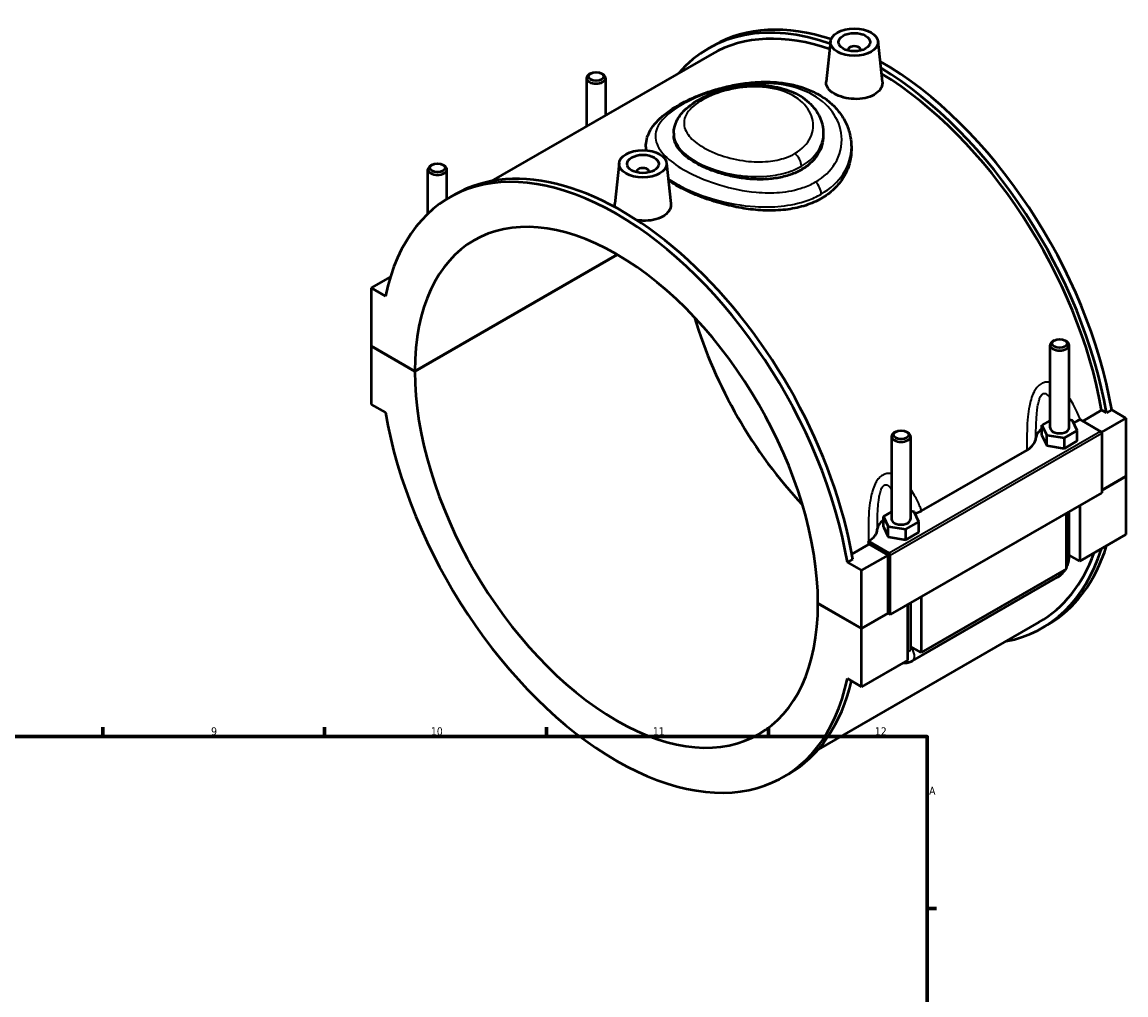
# Model space of a CAD drawing. Header units: millimetres. Extents: x 0 to 902, y -8 to 993.
# Tile 6 of 6: x 535 to 884, y 492 to 800. Entities that reach past the tile are written whole.
import ezdxf

# ---------------------------------------------------------------- set-up
doc = ezdxf.new("R2010")
doc.units = ezdxf.units.MM
for name, color, linetype, lineweight in [('Border (ISO)', 7, 'Continuous', 70), ('Visible (ISO)', 7, 'Continuous', 50), ('Visible Narrow (ISO)', 7, 'Continuous', 35)]:
    doc.layers.add(name, color=color, linetype=linetype, lineweight=lineweight)
doc.styles.add('Note Text (ISO)', font='tahoma.ttf')

# ---------------------------------------------------------------- blocks, each defined once
blk = doc.blocks.new('Borders Default Border')
at = {"layer": 'Border (ISO)'}
for p, q in [((560.67, 574), (560.67, 576.9)), ((630.75, 574), (630.75, 576.9)), ((700.83, 574), (700.83, 576.9)), ((770.92, 574), (770.92, 576.9)), ((821, 519.75), (823.9, 519.75))]:
    blk.add_line(p, q, dxfattribs=at)
at = {"layer": 'Border (ISO)', "flags": 128}
blk.add_lwpolyline([(20, 20), (20, 574), (821, 574), (821, 20), (20, 20)], dxfattribs=at)
at = {"layer": 'Border (ISO)', "color": 232, "true_color": 0xca0064, "char_height": 2.5, "attachment_point": 7, "style": 'Note Text (ISO)'}
for s, insert in [('9', (594.88, 574.35)), ('10', (664.29, 574.35)), ('11', (734.37, 574.4)), ('12', (804.46, 574.4)), ('A', (821.59, 555.62))]:
    blk.add_mtext(s, dxfattribs=dict(at, insert=insert))

msp = doc.modelspace()

# ---------------------------------------------------------------- linework, layer by layer
at = {"layer": 'Visible (ISO)'}
for p, q in [((751.96, 791.251), (753.628, 792.212)), ((790.482, 793.477), (789.109, 780.679)), ((805.453, 793.477), (806.821, 780.717)), ((752.993, 789.458), (683.313, 749.332)), ((795.967, 790.758), (795.967, 790.572)), ((799.967, 790.758), (799.967, 790.572)), ((713.438, 781.865), (713.438, 766.68)), ((714.734, 783.329), (714.308, 783.082)), ((718.142, 783.329), (718.567, 783.082)), ((719.438, 781.865), (719.438, 770.135)), ((740.992, 764.431), (740.992, 763.639)), ((788.192, 764.431), (788.192, 763.639)), ((732.142, 760.152), (732.142, 759.213)), ((797.042, 760.152), (797.042, 759.213)), ((663.375, 739.066), (663.375, 753.036)), ((664.671, 754.5), (664.245, 754.253)), ((668.078, 754.5), (668.504, 754.253)), ((669.375, 743.679), (669.375, 753.036)), ((723.731, 755.037), (722.359, 742.239)), ((738.702, 755.037), (740.07, 742.278)), ((729.216, 752.132), (729.216, 752.319)), ((733.216, 752.132), (733.216, 752.319)), ((670.19, 744.163), (671.859, 745.124)), ((659.233, 689.367), (723.083, 726.136)), ((723.154, 726.095), (659.233, 689.285)), ((651.53, 719.165), (645.444, 715.661)), ((649.938, 713.073), (645.444, 715.661)), ((645.444, 715.661), (645.444, 697.307)), ((645.444, 697.307), (659.233, 689.367)), ((645.444, 697.225), (645.515, 697.266)), ((645.444, 697.225), (645.444, 678.871)), ((659.233, 689.285), (645.444, 697.225)), ((859.809, 671.455), (859.809, 697.576)), ((861.105, 699.04), (860.68, 698.793)), ((864.513, 699.04), (864.939, 698.793)), ((865.809, 671.455), (865.809, 697.576)), ((645.444, 678.871), (649.938, 676.283)), ((870.112, 673.589), (876.078, 677.024)), ((877.577, 676.161), (876.078, 677.024)), ((879.245, 677.122), (877.577, 676.161)), ((879.245, 677.122), (883.739, 674.534)), ((859.809, 673.8), (857.232, 672.316)), ((866.892, 673.806), (865.809, 673.973)), ((868.386, 670.595), (866.892, 673.806)), ((869.241, 674.091), (875.749, 670.343)), ((883.739, 674.534), (876, 670.077)), ((883.739, 674.534), (883.739, 656.18)), ((811.042, 670.21), (810.616, 669.963)), ((814.449, 670.21), (814.875, 669.963)), ((857.232, 672.316), (858.727, 669.104)), ((857.232, 669.046), (857.232, 672.316)), ((864.303, 668.244), (868.386, 670.595)), ((868.386, 667.325), (868.386, 670.595)), ((876.103, 669.731), (876.103, 650.968)), ((809.746, 668.746), (809.746, 642.626)), ((815.746, 668.746), (815.746, 642.626)), ((857.232, 669.046), (858.727, 665.834)), ((858.727, 665.834), (858.727, 669.104)), ((858.727, 669.104), (864.303, 668.244)), ((858.727, 665.834), (864.303, 664.974)), ((864.303, 664.974), (864.303, 668.244)), ((864.303, 664.974), (868.386, 667.325)), ((819.223, 645.287), (852.509, 664.455)), ((876.103, 651.782), (883.739, 656.18)), ((883.739, 656.098), (876.103, 651.701)), ((883.668, 656.139), (883.739, 656.098)), ((883.739, 656.098), (883.739, 637.745)), ((876.103, 650.968), (809.352, 612.529)), ((809.746, 644.97), (807.169, 643.486)), ((816.828, 644.977), (815.746, 645.144)), ((818.323, 641.765), (816.828, 644.977)), ((865.809, 630.578), (865.809, 645.04)), ((869.173, 646.978), (869.173, 629.356)), ((807.169, 643.486), (808.663, 640.275)), ((807.169, 640.216), (807.169, 643.486)), ((814.24, 639.414), (818.323, 641.765)), ((818.323, 638.495), (818.323, 641.765)), ((864.93, 626.913), (864.93, 644.534)), ((807.169, 640.216), (808.663, 637.005)), ((808.663, 637.005), (808.663, 640.275)), ((808.663, 640.275), (814.24, 639.414)), ((814.24, 636.144), (814.24, 639.414)), ((814.24, 636.144), (818.323, 638.495)), ((797.199, 631.601), (802.467, 634.635)), ((808.998, 631.904), (802.49, 635.651)), ((808.645, 631.29), (802.649, 634.743)), ((808.663, 637.005), (814.24, 636.144)), ((883.739, 637.745), (869.173, 629.356)), ((808.645, 631.29), (800.301, 626.485)), ((808.645, 612.936), (808.645, 631.29)), ((809.352, 612.529), (809.352, 631.292)), ((869.173, 629.356), (865.809, 631.293)), ((797.476, 630.034), (795.807, 629.073)), ((800.301, 626.485), (795.807, 629.073)), ((800.301, 608.131), (800.301, 626.485)), ((816.364, 597.918), (862.185, 624.304)), ((864.93, 626.913), (819.11, 600.527)), ((819.11, 618.148), (819.11, 600.527)), ((786.512, 616.071), (800.301, 608.131)), ((786.512, 615.99), (786.583, 616.031)), ((800.301, 608.049), (786.512, 615.99)), ((814.867, 598.084), (814.867, 615.705)), ((815.746, 616.211), (815.746, 601.748)), ((856.292, 610.075), (786.613, 569.949)), ((800.301, 608.131), (808.645, 612.936)), ((808.716, 612.895), (800.301, 608.049)), ((808.645, 612.936), (809.352, 612.529)), ((800.301, 589.695), (800.301, 608.049)), ((857.325, 608.281), (858.994, 609.242)), ((819.11, 600.527), (815.746, 602.464)), ((814.867, 598.084), (800.301, 589.695)), ((795.807, 592.283), (800.301, 589.695)), ((775.555, 561.193), (777.224, 562.154))]:
    msp.add_line(p, q, dxfattribs=at)
for centre, major_axis, ratio, start_param, end_param in [((804.642, 699.766), (-52.683, 91.485), 0.5780931, 5.6917237, 6.4815398), ((806.311, 700.727), (-52.683, 91.485), 0.5780931, 5.7112021, 6.2831853), ((804.642, 699.766), (-51.65, 89.691), 0.5780931, 5.6980978, 6.2831853), ((797.967, 790.758), (-2, 0), 0.5758617, 2.9729035, 6.4518745), ((806.311, 700.727), (-52.683, 91.485), 0.5780931, 4.1437007, 5.5021125), ((804.642, 699.766), (52.683, -91.485), 0.5780931, 1.002108, 2.3351865), ((716.438, 781.865), (3, 0), 0.5758617, 2.360047, 7.0647309), ((804.642, 699.766), (-51.65, 89.691), 0.5780931, 4.1480656, 5.4736676), ((722.873, 652.678), (-52.683, 91.485), 0.5780931, 4.1437007, 6.855741), ((666.375, 753.036), (3, 0), 0.5758617, 2.360047, 7.0647309), ((724.541, 653.639), (-52.683, 91.485), 0.5780931, 4.1437007, 6.2831853), ((731.216, 752.319), (-2, 0), 0.5758617, 2.9729035, 6.4518745), ((722.873, 652.678), (-44.913, 77.993), 0.5780931, 3.9294801, 7.0699616), ((806.311, 700.727), (44.913, -77.993), 0.5780931, 4.3234397, 5.1013383), ((862.809, 697.576), (-3, 0), 0.5758617, 5.5016397, 10.2063236), ((722.873, 652.678), (44.913, -77.993), 0.5780931, 3.9294801, 7.0699616), ((722.873, 652.678), (52.683, -91.485), 0.5780931, 4.1437007, 6.855741), ((812.746, 668.746), (-3, 0), 0.5758617, 5.5016397, 10.2063236), ((862.809, 668.185), (-7.5, 0), 0.5758617, 5.5507827, 6.2570135), ((862.809, 671.455), (-3, 0), 0.5758617, 0, 3.1415927), ((875.749, 669.934), (-0.25, 0.433), 0.5780931, 3.9289245, 5.4997209), ((812.746, 639.356), (-7.5, 0), 0.5758617, 5.5507827, 6.2570135), ((812.746, 642.626), (-3, 0), 0.5758617, 0, 3.1415927), ((808.998, 631.495), (0.25, -0.433), 0.5780931, 0.7873319, 2.3581282), ((804.642, 699.766), (52.683, -91.485), 0.5780931, 6.0848308, 6.7717527), ((804.642, 699.766), (51.65, -89.691), 0.5780931, 0, 0.4494958), ((806.311, 700.727), (52.683, -91.485), 0.5780931, 0, 0.4885674), ((724.541, 653.639), (52.683, -91.485), 0.5780931, 0, 0.5497046)]:
    msp.add_ellipse(centre, major_axis=major_axis, ratio=ratio, start_param=start_param, end_param=end_param, dxfattribs=at)
for centre, major_axis in [((797.967, 793.21), (-7.5, 0)), ((797.967, 793.21), (-5, 0)), ((716.438, 782.356), (-2.4, 0)), ((731.216, 754.771), (-7.5, 0)), ((731.216, 754.771), (-5, 0)), ((666.375, 753.526), (-2.4, 0)), ((862.809, 698.066), (-2.4, 0)), ((812.746, 669.237), (-2.4, 0))]:
    msp.add_ellipse(centre, major_axis=major_axis, ratio=0.5758617, dxfattribs=at)
for points, knots in [([(806.82, 780.717), (806.833, 780.603), (806.84, 780.49), (806.843, 779.698), (806.624, 778.971), (805.724, 777.652), (805.042, 777.06), (804.253, 776.606)], [4.62652038, 4.62652038, 4.62652038, 4.62652038, 4.68136813, 4.68136813, 5.01591703, 5.01591703, 5.35046592, 5.35046592, 5.35046592, 5.35046592]), ([(732.142, 760.152), (732.142, 761.792), (732.577, 763.411), (734.226, 766.648), (735.562, 768.213), (738.186, 770.527), (739.293, 771.356), (741.672, 772.913), (742.938, 773.644), (745.596, 775.008), (746.983, 775.644), (749.875, 776.827), (751.379, 777.374), (754.496, 778.368), (756.109, 778.814), (759.425, 779.583), (761.128, 779.904), (764.581, 780.389), (766.331, 780.552), (769.819, 780.691), (771.557, 780.666), (774.956, 780.409), (776.619, 780.179), (779.808, 779.507), (781.338, 779.069), (784.218, 777.993), (785.572, 777.36), (788.07, 775.915), (789.219, 775.109), (791.289, 773.347), (792.215, 772.395), (793.827, 770.373), (794.518, 769.305), (795.654, 767.084), (796.101, 765.93), (796.834, 763.247), (797.042, 761.7), (797.042, 760.152)], [17.228991, 17.228991, 17.228991, 17.228991, 17.9668847, 17.9668847, 18.8691664, 18.8691664, 19.4175959, 19.4175959, 19.9478125, 19.9478125, 20.4620262, 20.4620262, 20.9729655, 20.9729655, 21.4895879, 21.4895879, 22.0152512, 22.0152512, 22.5476022, 22.5476022, 23.0804129, 23.0804129, 23.6063043, 23.6063043, 24.1198245, 24.1198245, 24.618256, 24.618256, 25.1017355, 25.1017355, 25.5725592, 25.5725592, 26.034549, 26.034549, 26.4920006, 26.4920006, 27.0742193, 27.0742193, 27.0742193, 27.0742193]), ([(740.992, 764.431), (740.992, 765.734), (741.302, 767.025), (742.469, 769.56), (743.393, 770.765), (745.927, 773.227), (747.669, 774.415), (751.625, 776.483), (753.843, 777.358), (758.52, 778.709), (760.973, 779.191), (765.973, 779.685), (768.52, 779.691), (773.451, 779.125), (775.834, 778.553), (780.115, 776.805), (782.027, 775.648), (785.086, 772.874), (786.276, 771.293), (787.795, 767.952), (788.184, 766.221), (788.192, 764.468), (788.192, 764.449), (788.192, 764.431)], [5.3512092, 5.3512092, 5.3512092, 5.3512092, 5.8713049, 5.8713049, 6.4830845, 6.4830845, 7.2716982, 7.2716982, 8.0590246, 8.0590246, 8.8297699, 8.8297699, 9.6086667, 9.6086667, 10.3871183, 10.3871183, 11.1401778, 11.1401778, 11.8392251, 11.8392251, 12.4794148, 12.4794148, 12.4861832, 12.4861832, 12.4861832, 12.4861832]), ([(804.253, 776.606), (803.465, 776.152), (802.466, 775.776), (800.277, 775.316), (799.088, 775.232), (796.861, 775.314), (795.674, 775.486), (793.49, 776.069), (792.493, 776.479), (790.917, 777.386), (790.233, 777.944), (789.324, 779.143), (789.098, 779.785), (789.094, 780.483), (789.099, 780.58), (789.11, 780.679)], [0, 0, 0, 0, 0.3345489, 0.3345489, 0.6690978, 0.6690978, 1.0033571, 1.0033571, 1.3376165, 1.3376165, 1.6718758, 1.6718758, 2.0061352, 2.0061352, 2.0597076, 2.0597076, 2.0597076, 2.0597076]), ([(788.192, 763.639), (788.192, 762.654), (788.051, 761.635), (787.456, 759.621), (787.002, 758.626), (785.8, 756.748), (785.051, 755.863), (783.316, 754.268), (782.331, 753.558), (780.228, 752.347), (779.041, 751.806), (776.459, 750.915), (775.063, 750.565), (772.156, 750.077), (770.642, 749.938), (767.599, 749.857), (766.07, 749.915), (763.114, 750.183), (761.585, 750.403), (758.542, 751.005), (757.028, 751.387), (754.12, 752.28), (752.725, 752.791), (750.143, 753.895), (748.956, 754.488), (746.853, 755.699), (745.868, 756.357), (744.133, 757.738), (743.384, 758.462), (742.182, 759.936), (741.728, 760.688), (741.133, 762.181), (740.992, 762.923), (740.992, 763.639)], [5.3525703, 5.3525703, 5.3525703, 5.3525703, 5.7986421, 5.7986421, 6.2447139, 6.2447139, 6.6907857, 6.6907857, 7.1368575, 7.1368575, 7.5829292, 7.5829292, 8.029001, 8.029001, 8.4750728, 8.4750728, 8.9211446, 8.9211446, 9.36718, 9.36718, 9.8132154, 9.8132154, 10.2592508, 10.2592508, 10.7052862, 10.7052862, 11.1513216, 11.1513216, 11.597357, 11.597357, 12.0433924, 12.0433924, 12.4894278, 12.4894278, 12.4894278, 12.4894278]), ([(797.042, 759.213), (797.042, 757.78), (796.849, 756.295), (796.034, 753.366), (795.413, 751.922), (793.763, 749.21), (792.733, 747.94), (790.347, 745.672), (788.989, 744.675), (787.538, 743.839)], [17.2387195, 17.2387195, 17.2387195, 17.2387195, 17.8545142, 17.8545142, 18.4703088, 18.4703088, 19.0861035, 19.0861035, 19.7018981, 19.7018981, 19.7018981, 19.7018981]), ([(787.538, 743.839), (786.086, 743.003), (784.449, 742.275), (780.891, 741.12), (778.97, 740.692), (774.973, 740.152), (772.893, 740.04), (768.716, 740.094), (766.619, 740.26), (762.566, 740.793), (760.469, 741.178), (756.292, 742.161), (754.211, 742.757), (750.213, 744.103), (748.293, 744.854), (744.734, 746.437), (743.097, 747.27), (740.826, 748.577), (740.036, 749.068), (739.289, 749.571)], [0, 0, 0, 0, 0.6157946, 0.6157946, 1.2315893, 1.2315893, 1.8473839, 1.8473839, 2.4631786, 2.4631786, 3.0787526, 3.0787526, 3.6943266, 3.6943266, 4.3099005, 4.3099005, 4.9254745, 4.9254745, 5.2733283, 5.2733283, 5.2733283, 5.2733283]), ([(722.491, 741.097), (722.394, 741.384), (722.345, 741.67), (722.343, 742.044), (722.348, 742.141), (722.359, 742.239)], [4.52724565, 4.52724565, 4.52724565, 4.52724565, 4.68136813, 4.68136813, 4.73494055, 4.73494055, 4.73494055, 4.73494055]), ([(740.07, 742.278), (740.082, 742.164), (740.089, 742.051), (740.093, 741.259), (739.874, 740.532), (738.973, 739.213), (738.291, 738.621), (737.502, 738.167)], [7.30175334, 7.30175334, 7.30175334, 7.30175334, 7.35660109, 7.35660109, 7.69114999, 7.69114999, 8.02569888, 8.02569888, 8.02569888, 8.02569888]), ([(737.502, 738.167), (736.714, 737.713), (735.715, 737.336), (733.526, 736.877), (732.337, 736.793), (730.6, 736.857), (729.954, 736.921), (729.315, 737.024)], [2.67523296, 2.67523296, 2.67523296, 2.67523296, 3.00978186, 3.00978186, 3.34433075, 3.34433075, 3.53135919, 3.53135919, 3.53135919, 3.53135919]), ([(852.509, 664.455), (853.403, 664.97), (854.101, 665.585), (855.035, 666.907), (855.28, 667.599), (855.312, 668.298)], [-0.74407024, -0.74407024, -0.74407024, -0.74407024, -0.36426534, -0.36426534, 0, 0, 0, 0]), ([(802.49, 635.651), (803.363, 636.161), (804.046, 636.767), (804.972, 638.078), (805.217, 638.77), (805.248, 639.469)], [-0.73775169, -0.73775169, -0.73775169, -0.73775169, -0.36426534, -0.36426534, 0, 0, 0, 0]), ([(864.93, 627.247), (865, 627.378), (865.066, 627.511), (865.336, 628.097), (865.503, 628.567), (865.739, 629.543), (865.809, 630.049), (865.809, 630.578)], [3.99006654, 3.99006654, 3.99006654, 3.99006654, 4.08407045, 4.08407045, 4.39822972, 4.39822972, 4.71238898, 4.71238898, 4.71238898, 4.71238898]), ([(862.185, 624.304), (862.643, 624.568), (863.047, 624.882), (863.775, 625.574), (864.099, 625.954), (864.475, 626.486), (864.561, 626.616), (864.643, 626.747)], [3.14159265, 3.14159265, 3.14159265, 3.14159265, 3.45575192, 3.45575192, 3.76991118, 3.76991118, 3.86828424, 3.86828424, 3.86828424, 3.86828424]), ([(813.433, 597.258), (813.828, 597.212), (814.21, 597.225), (815.08, 597.353), (815.542, 597.509), (816.099, 597.771), (816.234, 597.842), (816.364, 597.918)], [2.6025278, 2.6025278, 2.6025278, 2.6025278, 2.7863637, 2.7863637, 3.05209867, 3.05209867, 3.14159265, 3.14159265, 3.14159265, 3.14159265])]:
    msp.add_open_spline(points, degree=3, knots=knots, dxfattribs=at)
for points in [[(732.144, 759.057), (732.143, 759.109), (732.142, 759.161), (732.142, 759.213)], [(867.172, 673.204), (867.928, 673.444), (868.625, 673.741), (869.241, 674.091)], [(817.108, 644.375), (817.883, 644.62), (818.596, 644.926), (819.223, 645.287)], [(802.649, 634.743), (802.589, 634.706), (802.529, 634.67), (802.467, 634.635)], [(802.649, 634.743), (802.598, 635.045), (802.545, 635.348), (802.49, 635.651)]]:
    msp.add_open_spline(points, degree=3, dxfattribs=at)
at = {"layer": 'Visible Narrow (ISO)'}
for p, q in [((875.749, 670.343), (808.998, 631.904)), ((809.352, 631.292), (876.103, 669.731))]:
    msp.add_line(p, q, dxfattribs=at)
for centre, major_axis, ratio, start_param, end_param in [((778.776, 755.493), (-1.767, 3.068), 0.5780931, 3.9289245, 5.3133143), ((785.034, 746.69), (-1.767, 3.068), 0.5780931, 3.9289245, 5.2183074), ((862.809, 630.578), (3, 0), 0.5758617, 5.4977871, 6.2831853), ((860.688, 626.904), (1.497, -2.6), 0.5780931, 0, 0.7911844), ((812.746, 601.748), (3, 0), 0.5758617, 5.4977871, 6.2831853), ((814.867, 600.517), (1.497, -2.6), 0.5780931, 0, 1.9310496)]:
    msp.add_ellipse(centre, major_axis=major_axis, ratio=ratio, start_param=start_param, end_param=end_param, dxfattribs=at)
for points, knots in [([(785.73, 749.07), (784.513, 748.369), (783.184, 747.771), (779.496, 746.506), (776.997, 746.012), (771.99, 745.598), (769.503, 745.627), (763.108, 746.199), (759.164, 747.015), (752.016, 749.186), (748.781, 750.493), (743.401, 753.263), (741.189, 754.701), (737.628, 757.752), (736.347, 759.37), (734.994, 762.722), (735.019, 764.458), (736.522, 767.889), (738.006, 769.589), (742.457, 773.005), (745.557, 774.706), (752.101, 777.348), (755.395, 778.365), (763.336, 780.027), (768.072, 780.431), (776.71, 779.744), (780.641, 778.736), (786.908, 775.565), (789.352, 773.525), (792.74, 768.844), (793.719, 766.224), (794.203, 760.574), (793.492, 757.539), (790.455, 752.589), (788.36, 750.584), (785.73, 749.07)], [9.8452468, 9.8452468, 9.8452468, 9.8452468, 10.401887, 10.401887, 11.2925113, 11.2925113, 12.1020954, 12.1020954, 13.353961, 13.353961, 14.5090791, 14.5090791, 15.5660566, 15.5660566, 16.694943, 16.694943, 17.9097931, 17.9097931, 19.1271683, 19.1271683, 20.4653554, 20.4653554, 21.5807504, 21.5807504, 23.0649428, 23.0649428, 24.4541105, 24.4541105, 25.711451, 25.711451, 26.9401606, 26.9401606, 28.3318725, 28.3318725, 29.5357403, 29.5357403, 29.5357403, 29.5357403]), ([(779.24, 758.07), (778.34, 757.551), (777.351, 757.103), (774.598, 756.142), (772.723, 755.751), (768.489, 755.346), (766.099, 755.398), (761.071, 756.002), (758.437, 756.611), (753.304, 758.346), (750.866, 759.525), (747.264, 761.982), (745.978, 763.229), (744.237, 766.015), (743.971, 767.568), (744.861, 770.678), (746.092, 772.236), (749.758, 774.99), (752.13, 776.198), (757.649, 778.105), (760.816, 778.781), (767.382, 779.278), (770.783, 779.039), (776.613, 777.516), (779.088, 776.306), (782.854, 773.16), (784.134, 771.226), (785.22, 767.168), (785.032, 765.052), (783.204, 761.145), (781.511, 759.377), (779.24, 758.07)], [0, 0, 0, 0, 0.4314347, 0.4314347, 1.1217303, 1.1217303, 1.9171454, 1.9171454, 2.8068882, 2.8068882, 3.8065524, 3.8065524, 4.680479, 4.680479, 5.7100891, 5.7100891, 6.7914178, 6.7914178, 7.8214258, 7.8214258, 8.8898942, 8.8898942, 10.0212237, 10.0212237, 11.0719468, 11.0719468, 12.1289063, 12.1289063, 13.1816687, 13.1816687, 14.269997, 14.269997, 14.269997, 14.269997]), ([(740.994, 764.431), (740.995, 763.246), (741.336, 762.061), (742.889, 759.403), (744.333, 757.95), (748.421, 755.126), (751.208, 753.798), (757.104, 751.896), (760.14, 751.255), (765.954, 750.684), (768.726, 750.685), (773.651, 751.254), (775.838, 751.747), (779.061, 752.909), (780.221, 753.441), (781.28, 754.051)], [-5.3512092, -5.3512092, -5.3512092, -5.3512092, -4.680479, -4.680479, -3.8065524, -3.8065524, -2.8068882, -2.8068882, -1.9171454, -1.9171454, -1.1217303, -1.1217303, -0.4314347, -0.4314347, 0, 0, 0, 0]), ([(781.28, 754.051), (783.951, 755.589), (785.964, 757.63), (787.822, 761.35), (788.189, 762.891), (788.19, 764.431)], [-14.269997, -14.269997, -14.269997, -14.269997, -13.1816687, -13.1816687, -12.4861832, -12.4861832, -12.4861832, -12.4861832]), ([(787.538, 745.248), (790.49, 746.948), (792.862, 749.159), (796.17, 754.284), (797.04, 757.22), (797.042, 760.152)], [-29.5357403, -29.5357403, -29.5357403, -29.5357403, -28.3318725, -28.3318725, -27.0742193, -27.0742193, -27.0742193, -27.0742193]), ([(739.232, 750.111), (740.545, 749.21), (742.02, 748.342), (746.685, 745.966), (750.221, 744.588), (758.064, 742.361), (762.409, 741.568), (769.474, 741.107), (772.228, 741.14), (777.785, 741.72), (780.566, 742.32), (784.685, 743.783), (786.172, 744.462), (787.538, 745.248)], [-15.1164211, -15.1164211, -15.1164211, -15.1164211, -14.5090791, -14.5090791, -13.353961, -13.353961, -12.1020954, -12.1020954, -11.2925113, -11.2925113, -10.401887, -10.401887, -9.8452468, -9.8452468, -9.8452468, -9.8452468]), ([(859.809, 685.799), (859.512, 685.856), (859.213, 685.886), (858.498, 685.876), (858.083, 685.806), (857.449, 685.585), (857.222, 685.481), (857.001, 685.354), (856.78, 685.227), (856.566, 685.077), (856.006, 684.61), (855.678, 684.252), (855.097, 683.459), (854.842, 683.028), (854.282, 681.903), (854.009, 681.178), (853.571, 679.734), (853.399, 679.019), (853.04, 677.199), (852.889, 676.082), (852.632, 673.503), (852.555, 672.039), (852.471, 669.073), (852.468, 667.571), (852.49, 665.539), (852.499, 664.996), (852.509, 664.455)], [-3.3501969, -3.3501969, -3.3501969, -3.3501969, -3.2330835, -3.2330835, -3.0708462, -3.0708462, -2.9771527, -2.9771527, -2.9771527, -2.8834591, -2.8834591, -2.7212219, -2.7212219, -2.5649788, -2.5649788, -2.337612, -2.337612, -2.1284229, -2.1284229, -1.8132832, -1.8132832, -1.4036016, -1.4036016, -0.977358, -0.977358, -0.8210422, -0.8210422, -0.8210422, -0.8210422]), ([(855.312, 668.298), (855.317, 669.345), (855.33, 670.389), (855.386, 672.586), (855.433, 673.739), (855.571, 675.731), (855.649, 676.582), (855.827, 677.94), (855.911, 678.466), (856.121, 679.509), (856.251, 680.021), (856.514, 680.789), (856.633, 681.076), (856.901, 681.582), (857.052, 681.798), (857.308, 682.056), (857.405, 682.132), (857.506, 682.19), (857.606, 682.248), (857.709, 682.287), (857.996, 682.342), (858.183, 682.32), (858.549, 682.179), (858.728, 682.064), (859.158, 681.694), (859.405, 681.399), (859.697, 680.971), (859.753, 680.884), (859.809, 680.795)], [1.0374169, 1.0374169, 1.0374169, 1.0374169, 1.4036016, 1.4036016, 1.8132832, 1.8132832, 2.1284229, 2.1284229, 2.337612, 2.337612, 2.5649788, 2.5649788, 2.7212219, 2.7212219, 2.8834591, 2.8834591, 2.9771527, 2.9771527, 2.9771527, 3.0708462, 3.0708462, 3.2330835, 3.2330835, 3.3893266, 3.3893266, 3.6166933, 3.6166933, 3.6719417, 3.6719417, 3.6719417, 3.6719417]), ([(869.311, 674.051), (869.135, 674.523), (868.95, 674.991), (868.255, 676.662), (867.693, 677.839), (866.672, 679.655), (866.255, 680.328), (865.809, 680.971)], [-5.1408389, -5.1408389, -5.1408389, -5.1408389, -4.97694733, -4.97694733, -4.55070372, -4.55070372, -4.28793423, -4.28793423, -4.28793423, -4.28793423]), ([(809.746, 656.97), (809.449, 657.027), (809.15, 657.056), (808.435, 657.047), (808.02, 656.977), (807.386, 656.756), (807.158, 656.651), (806.938, 656.524), (806.717, 656.397), (806.503, 656.247), (805.943, 655.781), (805.615, 655.423), (805.034, 654.63), (804.779, 654.199), (804.219, 653.073), (803.945, 652.348), (803.508, 650.905), (803.336, 650.189), (802.977, 648.37), (802.826, 647.253), (802.569, 644.674), (802.492, 643.21), (802.408, 640.244), (802.405, 638.742), (802.431, 636.376), (802.447, 635.502), (802.467, 634.635)], [-3.3498249, -3.3498249, -3.3498249, -3.3498249, -3.2327114, -3.2327114, -3.0704742, -3.0704742, -2.9767807, -2.9767807, -2.9767807, -2.8830871, -2.8830871, -2.7208499, -2.7208499, -2.5646071, -2.5646071, -2.3372405, -2.3372405, -2.1280523, -2.1280523, -1.8129135, -1.8129135, -1.4032331, -1.4032331, -0.9769831, -0.9769831, -0.7249705, -0.7249705, -0.7249705, -0.7249705]), ([(805.248, 639.469), (805.254, 640.515), (805.266, 641.559), (805.323, 643.757), (805.37, 644.909), (805.507, 646.902), (805.586, 647.752), (805.764, 649.11), (805.848, 649.636), (806.058, 650.679), (806.188, 651.191), (806.45, 651.96), (806.569, 652.246), (806.838, 652.752), (806.989, 652.969), (807.245, 653.226), (807.342, 653.303), (807.443, 653.361), (807.543, 653.418), (807.646, 653.457), (807.933, 653.512), (808.12, 653.49), (808.486, 653.35), (808.664, 653.235), (809.094, 652.865), (809.341, 652.57), (809.634, 652.142), (809.69, 652.055), (809.746, 651.966)], [1.0370449, 1.0370449, 1.0370449, 1.0370449, 1.4032331, 1.4032331, 1.8129135, 1.8129135, 2.1280523, 2.1280523, 2.3372405, 2.3372405, 2.5646071, 2.5646071, 2.7208499, 2.7208499, 2.8830871, 2.8830871, 2.9767807, 2.9767807, 2.9767807, 3.0704742, 3.0704742, 3.2327114, 3.2327114, 3.3889543, 3.3889543, 3.6163208, 3.6163208, 3.6715697, 3.6715697, 3.6715697, 3.6715697]), ([(819.223, 645.287), (819.054, 645.737), (818.878, 646.183), (818.192, 647.833), (817.63, 649.009), (816.609, 650.826), (816.192, 651.499), (815.746, 652.141)], [-5.13289114, -5.13289114, -5.13289114, -5.13289114, -4.97657823, -4.97657823, -4.55032823, -4.55032823, -4.28756221, -4.28756221, -4.28756221, -4.28756221])]:
    msp.add_open_spline(points, degree=3, knots=knots, dxfattribs=at)
msp.add_open_spline([(732.143, 760.152), (732.143, 759.785), (732.171, 759.418), (732.226, 759.051)], degree=3, dxfattribs=at)

# ---------------------------------------------------------------- block references
msp.add_blockref('Borders Default Border', (0, 0))

doc.saveas('drawing.dxf')
